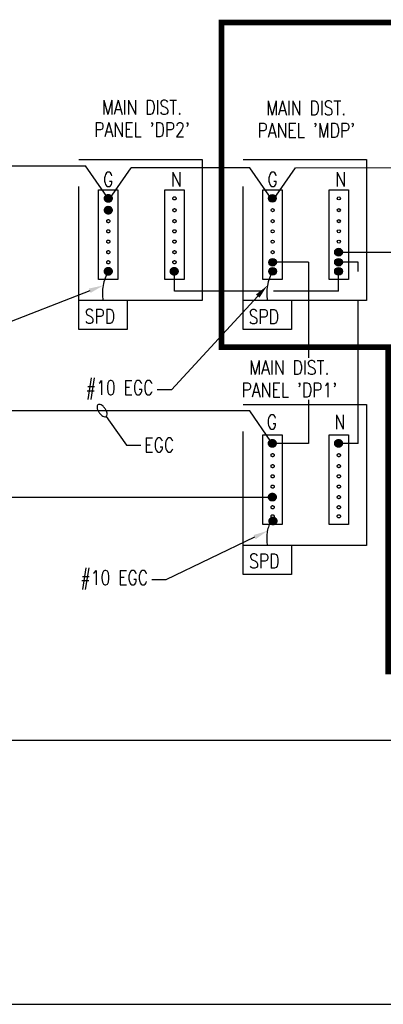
# Model space of a CAD drawing. Header units: inches. Extents: x 144.2 to 169.9, y 25.3 to 44.7.
# Tile 5 of 6: x 161 to 164.2, y 35.7 to 44.3. Entities that reach past the tile are written whole.
import ezdxf
from ezdxf import colors
from ezdxf.entities.mleader import LeaderData, LeaderLine
from ezdxf.enums import TextEntityAlignment as Align
from ezdxf.math import Vec2, Vec3

# ---------------------------------------------------------------- set-up
doc = ezdxf.new("R2010")
doc.units = ezdxf.units.IN
doc.header["$MEASUREMENT"] = 0
doc.linetypes.add('E-DT01$0$CENTER', pattern=[2, 1.25, -0.25, 0.25, -0.25])
for name, color, linetype in [('E-ANNO-SYMB', 2, 'Continuous'), ('E-ANNO-TEXT', 2, 'Continuous'), ('E-DETL-GRPH', 3, 'Continuous'), ('E-DETL-GRPH-CNTR', 3, 'E-DT01$0$CENTER')]:
    doc.layers.add(name, color=color, linetype=linetype)
doc.styles.add('Annotative', font='romans.shx', dxfattribs={"width": 0.8, "height": 0.125})
doc.styles.add('Title', font='swiss.ttf', dxfattribs={"height": 0.25})

# ---------------------------------------------------------------- blocks, each defined once
blk = doc.blocks.new('Loop_2')
at = {"color": 1}
blk.add_line((-0.5, 0), (-1, 0), dxfattribs=at)
blk.add_lwpolyline([(0, 0.249, 0.050817), (-0.202, 0.228, 0.064661), (-0.354, 0.176, 0.10407), (-0.47, 0.084, 0.175425), (-0.5, 0, 0.175425), (-0.47, -0.084, 0.10407), (-0.354, -0.176, 0.064661), (-0.202, -0.228, 0.050817), (0, -0.249, 0.050817), (0.202, -0.228, 0.064661), (0.354, -0.176, 0.10407), (0.47, -0.084, 0.175425), (0.5, 0, 0.175425), (0.47, 0.084, 0.10407), (0.354, 0.176, 0.064661), (0.202, 0.228, 0.050817)], format="xyb", close=True, dxfattribs=at)
blk = doc.blocks.new('*U5')
blk.add_line((0, 0), (20.4706, 0))
at = {"style": 'Title'}
for tag, p, height in [('TITLE1', (0.2408, 0.4062), 0.25), ('SCALE', (0.25, -0.1768), 0.0984)]:
    blk.add_attdef(tag, p, '', height=height, dxfattribs=at)
blk.add_attdef('TITLE2', text='', height=0.25, dxfattribs=at).set_placement((0.2408, 0.3281), align=Align.TOP_LEFT)
blk.add_attdef('NUMBER', text='', height=0.25, dxfattribs=at).set_placement((-0.3126, 0), align=Align.MIDDLE_CENTER)

msp = doc.modelspace()

# ---------------------------------------------------------------- hatches: boundary and pattern name
at = {"layer": 'E-DETL-GRPH', "lineweight": -3}
for points in [[(163.1964, 42.6795), (163.2051, 42.6807), (163.2132, 42.684), (163.2202, 42.6894), (163.2255, 42.6963), (163.2289, 42.7044), (163.23, 42.7131), (163.2289, 42.7218), (163.2255, 42.73), (163.2202, 42.7369), (163.2132, 42.7423), (163.2051, 42.7456), (163.1964, 42.7468), (163.1877, 42.7456), (163.1796, 42.7423), (163.1726, 42.7369), (163.1673, 42.73), (163.1639, 42.7218), (163.1628, 42.7131), (163.1639, 42.7044), (163.1673, 42.6963), (163.1726, 42.6894), (163.1796, 42.684), (163.1877, 42.6807)], [(163.7749, 42.2099), (163.7837, 42.2111), (163.7918, 42.2144), (163.7987, 42.2198), (163.8041, 42.2268), (163.8074, 42.2349), (163.8086, 42.2436), (163.8074, 42.2523), (163.8041, 42.2604), (163.7987, 42.2673), (163.7918, 42.2727), (163.7837, 42.276), (163.7749, 42.2772), (163.7662, 42.276), (163.7581, 42.2727), (163.7512, 42.2673), (163.7458, 42.2604), (163.7425, 42.2523), (163.7413, 42.2436), (163.7425, 42.2349), (163.7458, 42.2268), (163.7512, 42.2198), (163.7581, 42.2144), (163.7662, 42.2111)], [(163.1989, 42.1219), (163.2076, 42.1231), (163.2157, 42.1265), (163.2227, 42.1318), (163.228, 42.1388), (163.2314, 42.1469), (163.2326, 42.1556), (163.2314, 42.1643), (163.228, 42.1724), (163.2227, 42.1793), (163.2157, 42.1847), (163.2076, 42.188), (163.1989, 42.1892), (163.1902, 42.188), (163.1821, 42.1847), (163.1752, 42.1793), (163.1698, 42.1724), (163.1665, 42.1643), (163.1653, 42.1556), (163.1665, 42.1469), (163.1698, 42.1388), (163.1752, 42.1318), (163.1821, 42.1265), (163.1902, 42.1231)], [(163.7747, 42.122), (163.7834, 42.1232), (163.7915, 42.1265), (163.7985, 42.1319), (163.8038, 42.1388), (163.8072, 42.1469), (163.8083, 42.1556), (163.8072, 42.1643), (163.8038, 42.1725), (163.7985, 42.1794), (163.7915, 42.1848), (163.7834, 42.1881), (163.7747, 42.1893), (163.766, 42.1881), (163.7579, 42.1848), (163.7509, 42.1794), (163.7456, 42.1725), (163.7422, 42.1643), (163.7411, 42.1556), (163.7422, 42.1469), (163.7456, 42.1388), (163.7509, 42.1319), (163.7579, 42.1265), (163.766, 42.1232)], [(163.1989, 42.0428), (163.2076, 42.0439), (163.2157, 42.0473), (163.2227, 42.0526), (163.228, 42.0596), (163.2314, 42.0677), (163.2326, 42.0764), (163.2314, 42.0851), (163.228, 42.0932), (163.2227, 42.1002), (163.2157, 42.1055), (163.2076, 42.1089), (163.1989, 42.11), (163.1902, 42.1089), (163.1821, 42.1055), (163.1752, 42.1002), (163.1698, 42.0932), (163.1665, 42.0851), (163.1653, 42.0764), (163.1665, 42.0677), (163.1698, 42.0596), (163.1752, 42.0526), (163.1821, 42.0473), (163.1902, 42.0439)], [(163.7747, 42.0429), (163.7834, 42.044), (163.7915, 42.0474), (163.7985, 42.0527), (163.8038, 42.0597), (163.8072, 42.0678), (163.8083, 42.0765), (163.8072, 42.0852), (163.8038, 42.0933), (163.7985, 42.1003), (163.7915, 42.1056), (163.7834, 42.109), (163.7747, 42.1101), (163.766, 42.109), (163.7579, 42.1056), (163.7509, 42.1003), (163.7456, 42.0933), (163.7422, 42.0852), (163.7411, 42.0765), (163.7422, 42.0678), (163.7456, 42.0597), (163.7509, 42.0527), (163.7579, 42.0474), (163.766, 42.044)]]:
    msp.add_hatch(color=8, dxfattribs=at).paths.add_polyline_path(points, flags=0)
at = {"layer": 'E-DETL-GRPH-CNTR', "lineweight": -3}
for points in [[(161.7636, 42.6794), (161.7723, 42.6806), (161.7804, 42.684), (161.7874, 42.6893), (161.7927, 42.6963), (161.7961, 42.7044), (161.7972, 42.7131), (161.7961, 42.7218), (161.7927, 42.7299), (161.7874, 42.7368), (161.7804, 42.7422), (161.7723, 42.7455), (161.7636, 42.7467), (161.7549, 42.7455), (161.7468, 42.7422), (161.7398, 42.7368), (161.7345, 42.7299), (161.7311, 42.7218), (161.73, 42.7131), (161.7311, 42.7044), (161.7345, 42.6963), (161.7398, 42.6893), (161.7468, 42.684), (161.7549, 42.6806)], [(161.7636, 42.5765), (161.7723, 42.5777), (161.7804, 42.581), (161.7874, 42.5864), (161.7927, 42.5933), (161.7961, 42.6014), (161.7972, 42.6102), (161.7961, 42.6189), (161.7927, 42.627), (161.7874, 42.6339), (161.7804, 42.6393), (161.7723, 42.6426), (161.7636, 42.6438), (161.7549, 42.6426), (161.7468, 42.6393), (161.7398, 42.6339), (161.7345, 42.627), (161.7311, 42.6189), (161.73, 42.6102), (161.7311, 42.6014), (161.7345, 42.5933), (161.7398, 42.5864), (161.7468, 42.581), (161.7549, 42.5777)], [(161.7634, 42.0428), (161.7721, 42.0439), (161.7802, 42.0473), (161.7871, 42.0526), (161.7925, 42.0596), (161.7959, 42.0677), (161.797, 42.0764), (161.7959, 42.0851), (161.7925, 42.0932), (161.7871, 42.1002), (161.7802, 42.1055), (161.7721, 42.1089), (161.7634, 42.11), (161.7547, 42.1089), (161.7466, 42.1055), (161.7396, 42.1002), (161.7343, 42.0932), (161.7309, 42.0851), (161.7298, 42.0764), (161.7309, 42.0677), (161.7343, 42.0596), (161.7396, 42.0526), (161.7466, 42.0473), (161.7547, 42.0439)], [(162.3392, 42.0429), (162.3479, 42.044), (162.356, 42.0474), (162.3629, 42.0527), (162.3683, 42.0597), (162.3716, 42.0678), (162.3728, 42.0765), (162.3716, 42.0852), (162.3683, 42.0933), (162.3629, 42.1003), (162.356, 42.1056), (162.3479, 42.109), (162.3392, 42.1101), (162.3305, 42.109), (162.3223, 42.1056), (162.3154, 42.1003), (162.31, 42.0933), (162.3067, 42.0852), (162.3055, 42.0765), (162.3067, 42.0678), (162.31, 42.0597), (162.3154, 42.0527), (162.3223, 42.0474), (162.3305, 42.044)], [(163.1964, 40.5401), (163.2051, 40.5413), (163.2132, 40.5446), (163.2202, 40.55), (163.2255, 40.557), (163.2289, 40.5651), (163.23, 40.5738), (163.2289, 40.5825), (163.2255, 40.5906), (163.2202, 40.5975), (163.2132, 40.6029), (163.2051, 40.6062), (163.1964, 40.6074), (163.1877, 40.6062), (163.1796, 40.6029), (163.1726, 40.5975), (163.1673, 40.5906), (163.1639, 40.5825), (163.1628, 40.5738), (163.1639, 40.5651), (163.1673, 40.557), (163.1726, 40.55), (163.1796, 40.5446), (163.1877, 40.5413)], [(163.7747, 40.5401), (163.7834, 40.5413), (163.7915, 40.5446), (163.7985, 40.55), (163.8038, 40.557), (163.8072, 40.5651), (163.8083, 40.5738), (163.8072, 40.5825), (163.8038, 40.5906), (163.7985, 40.5975), (163.7915, 40.6029), (163.7834, 40.6062), (163.7747, 40.6074), (163.766, 40.6062), (163.7579, 40.6029), (163.7509, 40.5975), (163.7456, 40.5906), (163.7422, 40.5825), (163.7411, 40.5738), (163.7422, 40.5651), (163.7456, 40.557), (163.7509, 40.55), (163.7579, 40.5446), (163.766, 40.5413)], [(163.1966, 40.0706), (163.2053, 40.0717), (163.2134, 40.0751), (163.2204, 40.0804), (163.2257, 40.0874), (163.2291, 40.0955), (163.2302, 40.1042), (163.2291, 40.1129), (163.2257, 40.121), (163.2204, 40.128), (163.2134, 40.1333), (163.2053, 40.1367), (163.1966, 40.1378), (163.1879, 40.1367), (163.1798, 40.1333), (163.1728, 40.128), (163.1675, 40.121), (163.1641, 40.1129), (163.163, 40.1042), (163.1641, 40.0955), (163.1675, 40.0874), (163.1728, 40.0804), (163.1798, 40.0751), (163.1879, 40.0717)], [(163.2023, 39.8625), (163.211, 39.8636), (163.2191, 39.867), (163.226, 39.8723), (163.2314, 39.8793), (163.2347, 39.8874), (163.2359, 39.8961), (163.2347, 39.9048), (163.2314, 39.9129), (163.226, 39.9199), (163.2191, 39.9252), (163.211, 39.9286), (163.2023, 39.9297), (163.1936, 39.9286), (163.1854, 39.9252), (163.1785, 39.9199), (163.1731, 39.9129), (163.1698, 39.9048), (163.1686, 39.8961), (163.1698, 39.8874), (163.1731, 39.8793), (163.1785, 39.8723), (163.1854, 39.867), (163.1936, 39.8636)]]:
    msp.add_hatch(color=8, dxfattribs=at).paths.add_polyline_path(points, flags=0)

# ---------------------------------------------------------------- linework, layer by layer
at = {"layer": 'E-DETL-GRPH', "lineweight": -3}
for p, q in [((160.2057, 42.9967), (161.5643, 42.9967)), ((161.5056, 43.0527), (162.5831, 43.0527)), ((162.5831, 43.0527), (162.5831, 41.8202)), ((162.9412, 43.0527), (164.0187, 43.0527)), ((164.0187, 43.0527), (164.0187, 41.8202)), ((162.9999, 42.9813), (161.9624, 42.9813)), ((163.185, 42.7131), (162.9999, 42.9813)), ((163.2129, 42.7131), (163.398, 42.9813)), ((163.398, 42.9813), (165.5451, 42.9819)), ((163.1145, 42.0043), (163.1145, 42.7868)), ((163.1145, 42.7868), (163.2837, 42.7868)), ((163.2837, 42.7868), (163.2837, 42.0043)), ((163.6928, 42.0043), (163.6928, 42.7868)), ((163.6928, 42.7868), (163.862, 42.7868)), ((163.862, 42.7868), (163.862, 42.0043)), ((163.5128, 42.1556), (163.1989, 42.1556)), ((163.9474, 42.1556), (163.7773, 42.1556)), ((163.7736, 41.9023), (163.7736, 42.0764)), ((163.2837, 42.0043), (163.1145, 42.0043)), ((163.862, 42.0043), (163.6928, 42.0043)), ((163.1018, 41.9023), (162.3417, 41.9023)), ((163.7736, 41.9023), (163.2078, 41.9023)), ((162.9996, 40.8573), (157.5651, 40.8573)), ((160.2057, 40.1042), (163.163, 40.1042)), ((145.132, 37.9808), (169.7232, 37.9808))]:
    msp.add_line(p, q, dxfattribs=at)
msp.add_lwpolyline([(163.7775, 42.2435), (165.5847, 42.2435)], dxfattribs=at)
for centre, radius in [((163.1964, 42.7131), 0.0336), ((163.1989, 42.7131), 0.0139), ((163.7773, 42.7131), 0.0139), ((163.1992, 42.6102), 0.0137), ((163.7775, 42.6102), 0.0137), ((163.1992, 42.5143), 0.0137), ((163.7775, 42.5143), 0.0137), ((163.1989, 42.4256), 0.0139), ((163.7773, 42.4256), 0.0139), ((163.1992, 42.336), 0.0137), ((163.7775, 42.336), 0.0137), ((163.1992, 42.2435), 0.0137), ((163.7749, 42.2436), 0.0336), ((163.7775, 42.2435), 0.0137), ((163.1989, 42.1556), 0.0336), ((163.1989, 42.1556), 0.0139), ((163.7747, 42.1556), 0.0336), ((163.7773, 42.1556), 0.0139), ((163.1989, 42.0764), 0.0336), ((163.1989, 42.0764), 0.0139), ((163.7747, 42.0765), 0.0336), ((163.7773, 42.0764), 0.0139)]:
    msp.add_circle(centre, radius, dxfattribs=at)
msp.add_arc((163.5297, 41.8853), 0.382, 149.98031, 189.81567, dxfattribs=at)
at = {"layer": 'E-DETL-GRPH-CNTR', "lineweight": -3}
for p, q in [((161.5056, 41.5669), (161.5056, 43.0527)), ((161.7495, 42.7284), (161.5643, 42.9967)), ((162.9412, 41.5669), (162.9412, 43.0527)), ((161.7773, 42.7131), (161.9624, 42.9813)), ((161.679, 42.0043), (161.679, 42.7868)), ((161.679, 42.7868), (161.8481, 42.7868)), ((161.8481, 42.7868), (161.8481, 42.0043)), ((162.2573, 42.0043), (162.2573, 42.7868)), ((162.2573, 42.7868), (162.4265, 42.7868)), ((162.4265, 42.7868), (162.4265, 42.0043)), ((163.5128, 42.1556), (163.5128, 41.3201)), ((163.9474, 40.5737), (163.9474, 42.1556)), ((162.3417, 41.9023), (162.3417, 42.0764)), ((161.8481, 42.0043), (161.679, 42.0043)), ((162.4265, 42.0043), (162.2573, 42.0043)), ((162.5831, 41.8202), (161.5056, 41.8202)), ((161.9298, 41.8202), (161.9298, 41.5669)), ((164.0187, 41.8202), (162.9412, 41.8202)), ((163.3654, 41.8202), (163.3654, 41.5669)), ((161.9298, 41.5669), (161.5056, 41.5669)), ((163.3654, 41.5669), (162.9412, 41.5669)), ((163.5128, 40.9534), (163.5128, 40.5737)), ((162.9412, 40.9133), (164.0187, 40.9133)), ((162.9412, 39.4275), (162.9412, 40.9133)), ((163.1848, 40.589), (162.9996, 40.8573)), ((164.0187, 40.9133), (164.0187, 39.6808)), ((163.1145, 39.8649), (163.1145, 40.6474)), ((163.1145, 40.6474), (163.2837, 40.6474)), ((163.2837, 40.6474), (163.2837, 39.8649)), ((163.6928, 39.8649), (163.6928, 40.6474)), ((163.6928, 40.6474), (163.862, 40.6474)), ((163.862, 40.6474), (163.862, 39.8649)), ((163.5128, 40.5737), (163.1989, 40.5737)), ((163.9474, 40.5737), (163.7773, 40.5737)), ((163.2837, 39.8649), (163.1145, 39.8649)), ((163.862, 39.8649), (163.6928, 39.8649)), ((164.0187, 39.6808), (162.9412, 39.6808)), ((163.3654, 39.6808), (163.3654, 39.4275)), ((163.3654, 39.4275), (162.9412, 39.4275))]:
    msp.add_line(p, q, dxfattribs=at)
at = {"layer": 'E-DETL-GRPH-CNTR', "lineweight": -3, "ltscale": 0.5, "const_width": 0.05}
msp.add_lwpolyline([(162.7525, 41.415), (162.7525, 44.2485), (168.2792, 44.2485), (168.2792, 38.5814), (164.2095, 38.5814), (164.2095, 41.415)], close=True, dxfattribs=at)
at = {"layer": 'E-DETL-GRPH-CNTR', "lineweight": -3}
for centre, radius in [((161.7636, 42.7131), 0.0336), ((161.7634, 42.7131), 0.0139), ((162.3417, 42.7131), 0.0139), ((161.7636, 42.6102), 0.0336), ((161.7636, 42.6102), 0.0137), ((162.3419, 42.6102), 0.0137), ((161.7636, 42.5143), 0.0137), ((162.3419, 42.5143), 0.0137), ((161.7634, 42.4256), 0.0139), ((162.3417, 42.4256), 0.0139), ((161.7636, 42.336), 0.0137), ((162.3419, 42.336), 0.0137), ((161.7636, 42.2435), 0.0137), ((162.3419, 42.2435), 0.0137), ((161.7634, 42.1556), 0.0139), ((162.3417, 42.1556), 0.0139), ((161.7634, 42.0764), 0.0336), ((161.7634, 42.0764), 0.0139), ((162.3392, 42.0765), 0.0336), ((162.3417, 42.0764), 0.0139), ((163.1964, 40.5738), 0.0336), ((163.1989, 40.5737), 0.0139), ((163.7747, 40.5738), 0.0336), ((163.7773, 40.5737), 0.0139), ((163.1992, 40.4708), 0.0137), ((163.7775, 40.4708), 0.0137), ((163.1992, 40.3749), 0.0137), ((163.7775, 40.3749), 0.0137), ((163.1989, 40.2862), 0.0139), ((163.7773, 40.2862), 0.0139), ((163.1992, 40.1966), 0.0137), ((163.7775, 40.1966), 0.0137), ((163.1966, 40.1042), 0.0336), ((163.1992, 40.1041), 0.0137), ((163.7775, 40.1041), 0.0137), ((163.1989, 40.0162), 0.0139), ((163.7773, 40.0162), 0.0139), ((163.2023, 39.8961), 0.0336), ((163.1989, 39.937), 0.0139), ((163.7773, 39.937), 0.0139)]:
    msp.add_circle(centre, radius, dxfattribs=at)
for centre, radius, start, end in [((162.0941, 41.8853), 0.382, 149.98031, 189.81567), ((163.4854, 39.7441), 0.3381, 156.84205, 190.79823)]:
    msp.add_arc(centre, radius, start, end, dxfattribs=at)

# ---------------------------------------------------------------- block references
at = {"layer": 'E-ANNO-SYMB', "lineweight": -3}
msp.add_blockref('*U5', (145.4624, 35.6755), dxfattribs=at)

# ---------------------------------------------------------------- texts
at = {"layer": 'E-ANNO-TEXT', "lineweight": -3, "char_height": 0.125, "line_spacing_factor": 0.938532, "style": 'Annotative'}
for s, insert, width, attachment_point in [("MAIN DIST.\\PPANEL 'DP2'", (162.058, 43.5718), 1.04625, 2), ("MAIN DIST.\\PPANEL 'MDP'", (163.4927, 43.5652), 1.04625, 2), ('G', (161.718, 42.941), 0.11925, 1), ('N', (162.31, 42.941), 0.11025, 1), ('G', (163.1536, 42.941), 0.11925, 1), ('N', (163.7455, 42.941), 0.11025, 1), ('SPD', (161.5569, 41.7458), 0.2385, 1), ('SPD', (162.9889, 41.7423), 0.2385, 1), ("MAIN DIST.\\PPANEL 'DP1'", (163.3452, 41.2988), 1.371243, 2), ('G', (163.1472, 40.824), 0.11925, 1), ('N', (163.7392, 40.824), 0.11025, 1), ('SPD', (162.9931, 39.6098), 0.2385, 1)]:
    msp.add_mtext(s, dxfattribs=dict(at, insert=insert, width=width, attachment_point=attachment_point))

# ---------------------------------------------------------------- leaders
at = {"layer": 'E-ANNO-TEXT', "lineweight": -3}
ml = msp.add_multileader_mtext('Standard', dxfattribs=at)
ml.set_content('#10 EGC', color=256, style='Annotative')
ml.set_leader_properties(color=1, linetype='ByLayer', lineweight=-1)
ml.build(insert=Vec2(0, 0))
ml.multileader.update_dxf_attribs({"text_left_attachment_type": 3, "dogleg_length": 0.125, "arrow_head_size": 0.125})
ctx = ml.context
ctx.base_point, ctx.char_height, ctx.arrow_head_size, ctx.landing_gap_size, ctx.plane_origin = Vec3(159.8451, 41.5238), 0.125, 0.125, 0.0312, Vec3(162.7151, 41.3298)
ctx.left_attachment, ctx.text_align_type = 3, 2
notes = []
notes.append((ctx, [(1, (1, 1, 0), (160.6849, 41.5477), (-1, 0), 0.125, [(0, [(161.7181, 41.9523)], 0, [])])]))
ctx.mtext.insert, ctx.mtext.alignment, ctx.mtext.flow_direction = Vec3(160.5287, 41.631), 3, 5
ml = msp.add_multileader_mtext('Standard', dxfattribs=at)
ml.set_content('#10 EGC', color=256, style='Annotative')
ml.set_leader_properties(color=1, linetype='ByLayer', lineweight=-1)
ml.build(insert=Vec2(0, 0))
ml.multileader.update_dxf_attribs({"text_left_attachment_type": 3, "dogleg_length": 0.125, "arrow_head_size": 0.125})
ctx = ml.context
ctx.base_point, ctx.char_height, ctx.arrow_head_size, ctx.landing_gap_size, ctx.plane_origin = Vec3(161.4749, 41.0161), 0.125, 0.125, 0.0312, Vec3(160.911, 41.3298)
ctx.left_attachment, ctx.text_align_type = 3, 2
notes.append((ctx, [(0, (1, 1, 0), (162.3148, 41.0399), (-1, 0), 0.125, [(0, [(163.1536, 41.9523)], 0, [])])]))
ctx.mtext.insert, ctx.mtext.alignment, ctx.mtext.flow_direction = Vec3(162.1586, 41.1232), 3, 5
ml = msp.add_multileader_mtext('Standard', dxfattribs=at)
ml.set_content('EGC', color=256, style='Annotative')
ml.set_leader_properties(color=1, linetype='ByLayer', lineweight=-1)
ml.set_arrow_properties(name='Loop_2')
ml.build(insert=Vec2(0, 0))
ml.multileader.update_dxf_attribs({"dogleg_length": 0.125, "arrow_head_size": 0.125})
ctx = ml.context
ctx.base_point, ctx.char_height, ctx.arrow_head_size, ctx.landing_gap_size, ctx.plane_origin = Vec3(162.047, 40.5592), 0.125, 0.125, 0.0312, Vec3(161.8314, 40.4427)
notes.append((ctx, [(0, (1, 1, 0), (161.922, 40.5592), (1, 0), 0.125, [(0, [(161.709, 40.8604)], 0, [])])]))
ctx.mtext.insert, ctx.mtext.flow_direction = Vec3(162.0782, 40.6217), 5
ml = msp.add_multileader_mtext('Standard', dxfattribs=at)
ml.set_content('#10 EGC', color=256, style='Annotative')
ml.set_leader_properties(color=1, linetype='ByLayer', lineweight=-1)
ml.build(insert=Vec2(0, 0))
ml.multileader.update_dxf_attribs({"text_left_attachment_type": 3, "dogleg_length": 0.125, "arrow_head_size": 0.125})
ctx = ml.context
ctx.base_point, ctx.char_height, ctx.arrow_head_size, ctx.landing_gap_size, ctx.plane_origin = Vec3(161.4277, 39.357), 0.125, 0.125, 0.0312, Vec3(162.6075, 39.357)
ctx.left_attachment, ctx.text_align_type = 3, 2
notes.append((ctx, [(0, (1, 1, 0), (162.2676, 39.3808), (-1, 0), 0.125, [(0, [(163.1536, 39.8093)], 0, [])])]))
ctx.mtext.insert, ctx.mtext.alignment, ctx.mtext.flow_direction = Vec3(162.1113, 39.4642), 3, 5
for ctx, leaders in notes:
    for number, flags, end, landing, length, lines in leaders:
        leader = LeaderData()
        leader.index, (leader.has_last_leader_line, leader.has_dogleg_vector, leader.attachment_direction) = number, flags
        leader.last_leader_point, leader.dogleg_vector, leader.dogleg_length = Vec3(end), Vec3(landing), length
        for number, points, colour, breaks in lines:
            line = LeaderLine()
            line.index, line.vertices, line.color, line.breaks = number, Vec3.list(points), colors.encode_raw_color(colour), breaks
            leader.lines.append(line)
        ctx.leaders.append(leader)

doc.saveas('drawing.dxf')
